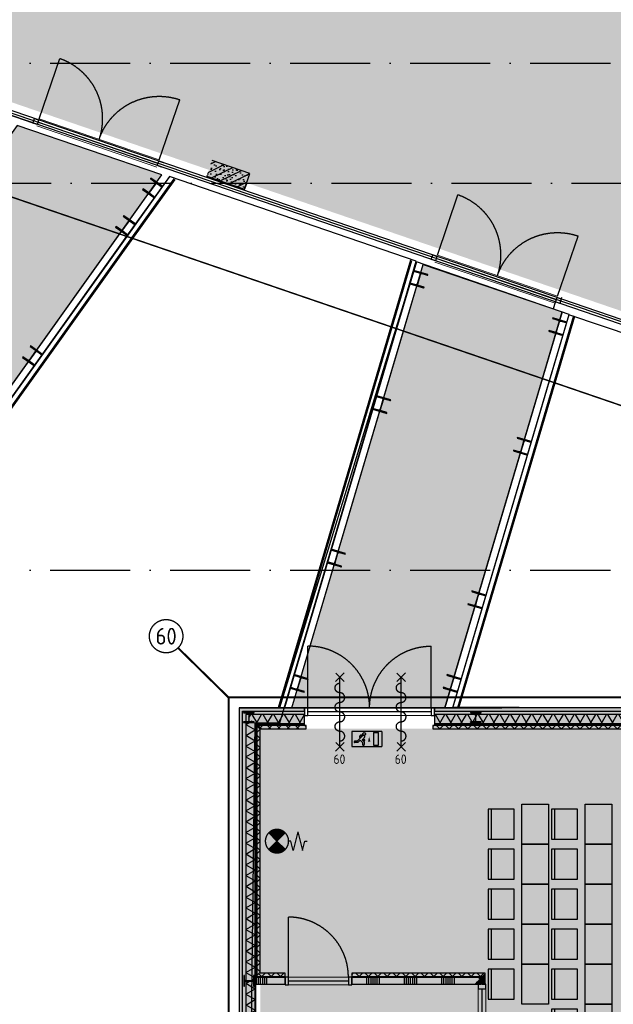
# Model space of a CAD drawing. Header units: millimetres. Extents: x 20872 to 297961, y -293704 to 213007.
# Tile 220 of 242: x 143127 to 152029, y -17230 to -2470. Entities that reach past the tile are written whole.
import ezdxf
from ezdxf.enums import TextEntityAlignment as Align
from ezdxf.xclip import XClip

# ---------------------------------------------------------------- set-up
doc = ezdxf.new("R2010")
doc.units = ezdxf.units.MM
doc.header["$LTSCALE"] = 100
doc.header["$XCLIPFRAME"] = 2
doc.linetypes.add('ACAD_ISO10W100', pattern=[18, 12, -3, 0, -3])
doc.layers.get('Defpoints').update_dxf_attribs({"color": 181})
doc.layers.add('000vluchtwegen', color=7, linetype='Continuous', true_color=0xd1edc9)
for name, color, linetype in [('A--L$7--_stramien', 1, 'Continuous'), ('A--L20--_bovenbouw', 3, 'Continuous'), ('A--L28--_hoofddraagkonstrukties', 8, 'Continuous'), ('A--L30--_afbouw', 7, 'Continuous'), ('A--L65--_beveiligingsinstallaties', 8, 'Continuous'), ('A--T$1A-afwerking', 8, 'Continuous'), ('A--T$7--_stramien', 7, 'Continuous'), ('HATCH', 8, 'Continuous'), ('plattegrondkleuren', 7, 'Continuous'), ('WIDE', 8, 'Continuous'), ('XREFS', 9, 'Continuous')]:
    doc.layers.add(name, color=color, linetype=linetype)
doc.styles.add('BURO maatvoering', font='isocp.shx')
doc.styles.add('BURO standaard', font='isocp.shx')

# ---------------------------------------------------------------- blocks, each defined once
blk = doc.blocks.new('*U75')
at = {"layer": 'HATCH'}
h = blk.add_hatch(dxfattribs=at)
h.set_pattern_fill('ANSI32', color=256, scale=0.5, style=0)
h.set_pattern_definition([(45, (0, -105), (-3.3676, 3.3676), []), (45, (2.245, -105), (-3.3676, 3.3676), [])])
edge = h.paths.add_edge_path()
edge.add_line((110, -210), (110, -199))
edge.add_line((110, -199), (21.5, -199))
edge.add_arc((21.5, -181), 18, 180, 270, ccw=False)
edge.add_line((3.5, -181), (3.5, -29))
edge.add_arc((21.5, -29), 18, 90, 180, ccw=False)
edge.add_line((21.5, -11), (110, -11))
edge.add_line((110, -11), (110, 0))
edge.add_line((110, 0), (-110, 0))
edge.add_line((-110, 0), (-110, -11))
edge.add_line((-110, -11), (-21.5, -11))
edge.add_arc((-21.5, -29), 18, 0, 90, ccw=False)
edge.add_line((-3.5, -29), (-3.5, -181))
edge.add_arc((-21.5, -181), 18, -90, 0, ccw=False)
edge.add_line((-21.5, -199), (-110, -199))
edge.add_line((-110, -199), (-110, -210))
edge.add_line((-110, -210), (110, -210))
at = {"color": 0, "linetype": 'ByBlock'}
blk.add_lwpolyline([(110, -210), (110, -199), (21.5, -199, -0.4142136), (3.5, -181), (3.5, -29, -0.4142136), (21.5, -11), (110, -11), (110, 0), (-110, 0), (-110, -11), (-21.5, -11, -0.4142136), (-3.5, -29), (-3.5, -181, -0.4142136), (-21.5, -199), (-110, -199), (-110, -210)], format="xyb", close=True, dxfattribs=at)
blk = doc.blocks.new('*U541')
at = {"layer": 'WIDE'}
blk.add_blockref('*U75', (0, 0), dxfattribs=at)
blk = doc.blocks.new('BURO_onderaanzicht')
at = {"color": 7}
blk.add_line((-432, 0), (432, 0), dxfattribs=at)
blk = doc.blocks.new('stramienlijnen_1')
at = {"layer": 'A--L$7--_stramien', "color": 1, "linetype": 'ACAD_ISO10W100', "lineweight": -3}
for p, q in [((138184.5, 22800), (169405.3, 22800)), ((130759.5, 21000), (164959.5, 21000)), ((138184.5, 15200), (169405.3, 15200))]:
    blk.add_line(p, q, dxfattribs=at)
blk = doc.blocks.new('1e verdieping bestaand leeg')
at = {"layer": 'A--L20--_bovenbouw', "linetype": 'Continuous', "lineweight": -3}
blk.add_hatch(color=60, dxfattribs=at).paths.add_polyline_path([(145933, 21103), (146500, 20909), (146581, 21146), (146014, 21340)], flags=0)
h = blk.add_hatch(dxfattribs=at)
h.set_pattern_fill('PREFB', color=1, scale=5, angle=-18.8852, style=0)
h.set_pattern_definition([(26.115, (145932.76, 21103.42), (-42.256, 86.2), []), (358.115, (145932.76, 21103.42), (50.2374, 67.184), [0, -81.6, -46.2, 0, -67.2]), (29.115, (145932.76, 21103.42), (8.849, 82.763), [0, -80.8, 0, -82.4, 0, -66.4]), (52.115, (145932.76, 21103.42), (-23.561, 79.15), [0, -80, 0, -480, -65.8])])
h.paths.add_polyline_path([(145933, 21103), (146500, 20909), (146581, 21146), (146014, 21340)], flags=0)
at = {"color": 9}
for p, q in [((137201, 9851), (145261, 21122)), ((147211, 13135), (149180, 19781)), ((149505, 13135), (151263, 19068))]:
    blk.add_line(p, q, dxfattribs=at)
at = {"color": 1}
for p, q in [((137263, 9747), (145370, 21085)), ((145439, 21062), (137302, 9681)), ((137313, 9662), (145459, 21055)), ((148990, 19846), (147003, 13135)), ((147024, 13135), (149009, 19839)), ((149077, 19821), (147097, 13135)), ((149621, 13135), (151367, 19029)), ((149714, 13135), (151453, 19004))]:
    blk.add_line(p, q, dxfattribs=at)
at = {"layer": '000vluchtwegen'}
blk.add_line((151434, 19009), (149694, 13135), dxfattribs=at)
blk.add_lwpolyline([(147024, 13135), (149621, 13135), (151367, 19029), (149077, 19821)], close=True, dxfattribs=at)
at = {"layer": 'A--L20--_bovenbouw', "color": 3, "linetype": 'Continuous', "lineweight": -3}
for p, q in [((146581, 21146), (146014, 21340)), ((146500, 20909), (146581, 21146)), ((145933, 21103), (146500, 20909))]:
    blk.add_line(p, q, dxfattribs=at)
at = {"layer": 'A--L20--_bovenbouw', "color": 2, "linetype": 'Continuous', "lineweight": -3}
for p, q in [((146533, 21004), (146500, 20909)), ((151160, 19210), (151127, 19115))]:
    blk.add_line(p, q, dxfattribs=at)
at = {"layer": 'A--L20--_bovenbouw', "color": 1, "linetype": 'Continuous', "lineweight": -3}
blk.add_line((151255, 19283), (151233, 19216), dxfattribs=at)
at = {"layer": 'A--L30--_afbouw', "color": 1, "linetype": 'Continuous', "lineweight": 18}
for p, q in [((143326, 21900), (142491, 22186)), ((143349, 21966), (142514, 22252)), ((145183, 21241), (143383, 21857)), ((145220, 21349), (143420, 21965)), ((151156, 19198), (149355, 19814)), ((151193, 19306), (149392, 19922))]:
    blk.add_line(p, q, dxfattribs=at)
at = {"layer": 'A--L30--_afbouw', "color": 1, "linetype": 'Continuous', "lineweight": -3}
blk.add_line((143338, 21933), (142502, 22219), dxfattribs=at)
at = {"layer": 'A--L30--_afbouw', "color": 2, "linetype": 'Continuous', "lineweight": -3}
for p, q in [((143326, 21900), (143349, 21966)), ((143326, 21900), (143349, 21966)), ((143390, 21878), (143326, 21900)), ((143390, 21878), (143326, 21900)), ((143349, 21966), (143413, 21944)), ((143349, 21966), (143413, 21944)), ((143413, 21944), (143390, 21878)), ((143413, 21944), (143390, 21878)), ((145190, 21262), (145213, 21328)), ((145254, 21241), (145190, 21262)), ((145213, 21328), (145277, 21307)), ((149299, 19857), (149322, 19923)), ((149299, 19857), (149322, 19923)), ((149362, 19835), (149299, 19857)), ((149362, 19835), (149299, 19857)), ((149322, 19923), (149385, 19901)), ((149322, 19923), (149385, 19901)), ((149385, 19901), (149362, 19835)), ((149385, 19901), (149362, 19835)), ((151163, 19219), (151186, 19285)), ((151226, 19197), (151163, 19219)), ((151186, 19285), (151249, 19264)), ((151249, 19264), (151226, 19197))]:
    blk.add_line(p, q, dxfattribs=at)
at = {"layer": 'A--L30--_afbouw', "color": 1, "linetype": 'Continuous', "lineweight": -3}
for points in [[(143420, 21965), (143728, 22866)], [(145220, 21349), (145528, 22250)], [(149392, 19922), (149700, 20822)], [(151193, 19306), (151501, 20206)]]:
    blk.add_lwpolyline(points, dxfattribs=at)
for centre in [(143420, 21965), (149392, 19922)]:
    blk.add_arc(centre, 952, 341.1142, 71.1142, dxfattribs=at)
at = {"layer": 'A--L30--_afbouw', "color": 1, "linetype": 'Continuous', "lineweight": -3, "extrusion": (0, 0, -1)}
for centre in [(-145220, 21349), (-151193, 19306)]:
    blk.add_arc(centre, 952, 18.8858, 108.8858, dxfattribs=at)
at = {"layer": 'A--T$1A-afwerking'}
blk.add_lwpolyline([(34528, 60913), (51335, 70864), (79685, 22985), (79832, 22901), (129485, 22901), (135915, 12040), (142978, 21914), (130697, 26120), (130675, 97040), (165047, 97015), (165047, 14419), (151364, 19026), (149622, 13150), (163567, 13081), (163475, 1501), (146518, 1360), (146659, 12909), (147031, 12909), (149075, 19828), (145372, 21100), (137265, 9763), (142974, 21), (142974, -73), (70633, -64)], close=True, dxfattribs=at)
at = {"layer": 'A--L28--_hoofddraagkonstrukties'}
for p, rotation in [((145183, 21012), 324.4391029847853), ((144778, 20447), 324.4391029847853), ((149144, 19661), 343.5025764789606), ((151228, 18949), 343.5025764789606)]:
    blk.add_blockref('*U541', p, dxfattribs=dict(at, rotation=rotation))
at = {"layer": 'A--L30--_afbouw', "color": 1, "linetype": 'Continuous', "lineweight": -3, "extrusion": (-1.29654e-16, 2.98479e-16, -1), "xscale": 2.202572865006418, "zscale": -1, "rotation": 18.88575742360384}
for p in [(-144301, 21603), (-150274, 19560)]:
    blk.add_blockref('BURO_onderaanzicht', p, dxfattribs=at)
at = {"layer": 'A--T$7--_stramien'}
blk.add_blockref('stramienlijnen_1', (0, 0), dxfattribs=at)
blk = doc.blocks.new('*U72')
at = {"layer": 'HATCH'}
h = blk.add_hatch(dxfattribs=at)
h.set_pattern_fill('ANSI32', color=256, scale=0.5, style=0)
h.set_pattern_definition([(45, (0, -76), (-3.3676, 3.3676), []), (45, (2.245, -76), (-3.3676, 3.3676), [])])
edge = h.paths.add_edge_path()
edge.add_line((80, -152), (80, -143))
edge.add_line((80, -143), (18, -143))
edge.add_arc((18, -128), 15, 180, 270, ccw=False)
edge.add_line((3, -128), (3, -24))
edge.add_arc((18, -24), 15, 90, 180, ccw=False)
edge.add_line((18, -9), (80, -9))
edge.add_line((80, -9), (80, 0))
edge.add_line((80, 0), (-80, 0))
edge.add_line((-80, 0), (-80, -9))
edge.add_line((-80, -9), (-18, -9))
edge.add_arc((-18, -24), 15, 0, 90, ccw=False)
edge.add_line((-3, -24), (-3, -128))
edge.add_arc((-18, -128), 15, -90, 0, ccw=False)
edge.add_line((-18, -143), (-80, -143))
edge.add_line((-80, -143), (-80, -152))
edge.add_line((-80, -152), (80, -152))
at = {"color": 0, "linetype": 'ByBlock'}
blk.add_lwpolyline([(80, -152), (80, -143), (18, -143, -0.414214), (3, -128), (3, -24, -0.414214), (18, -9), (80, -9), (80, 0), (-80, 0), (-80, -9), (-18, -9, -0.414214), (-3, -24), (-3, -128, -0.414214), (-18, -143), (-80, -143), (-80, -152)], format="xyb", close=True, dxfattribs=at)
blk = doc.blocks.new('*U542')
at = {"layer": 'WIDE'}
blk.add_blockref('*U72', (0, 0), dxfattribs=at)
blk = doc.blocks.new('collegebank')
at = {"color": 9}
for points in [[(-512, -75), (-904, -75), (-904, -525), (-512, -525)], [(-854, -75), (-904, -75), (-904, -525), (-854, -525)], [(-400, 0), (0, 0), (0, -600), (-400, -600)]]:
    blk.add_lwpolyline(points, close=True, dxfattribs=at)
blk = doc.blocks.new('65_60min_zelfsl_brandw_01_P03_BV')
at = {"color": 1, "lineweight": -2}
blk.add_line((0, -521), (0, 521), dxfattribs=at)
at = {"color": 1, "ltscale": 2}
for points in [[(-66, 456), (66, 587)], [(63, 458), (-63, 584)], [(-65, -588), (66, -457)], [(64, -586), (-63, -459)]]:
    blk.add_lwpolyline(points, dxfattribs=at)
blk.add_lwpolyline([(0, -434, 1), (0, -289, -1), (0, -145, 1), (0, 0, -1), (0, 145, 1), (0, 289, -1), (0, 434)], format="xyb", dxfattribs=at)
at = {"color": 2, "linetype": 'ByBlock', "lineweight": -2, "style": 'BURO standaard'}
blk.add_text('60', height=140.6, dxfattribs=at).set_placement((-97, -777))
blk = doc.blocks.new('65_brandscheiding_01_P03_BV')
at = {"color": 3, "linetype": 'Continuous', "lineweight": -2}
blk.add_circle((0, 0), 2.5, dxfattribs=at)
at = {"color": 4, "linetype": 'Continuous', "lineweight": -2, "style": 'BURO maatvoering'}
blk.add_attdef('BURO_BRSCH:MIN', text='', height=2.5, dxfattribs=at).set_placement((0, 0), align=Align.MIDDLE_CENTER)
blk = doc.blocks.new('65_brandslanghas_01_P03_BV')
at = {"color": 1}
for p, q in [((-120, 120), (-88, 152)), ((-107, 107), (-45, 169)), ((-95, 95), (-15, 174)), ((31, 31), (-88, 151)), ((-82, 82), (10, 175)), ((44, 44), (-72, 160)), ((-70, 70), (32, 172)), ((-58, 58), (52, 167)), ((56, 56), (-54, 166)), ((-45, 45), (70, 160)), ((69, 69), (-34, 172)), ((-33, 33), (86, 152)), ((81, 81), (-13, 175)), ((93, 93), (12, 175)), ((106, 106), (41, 170)), ((118, 118), (81, 155)), ((0, 0), (-123, 122)), ((7, 7), (-117, 130)), ((19, 19), (-103, 141)), ((-21, 21), (101, 143)), ((-8, 8), (115, 132)), ((0, 0), (122, 122)), ((315, 140), (245, -140)), ((315, 140), (385, -140)), ((0, 0), (-123, -123)), ((-116, -133), (8, -8)), ((-52, -169), (-110, -110)), ((-103, -144), (20, -20)), ((-21, -175), (-98, -98)), ((-88, -153), (33, -33)), ((5, -176), (-85, -85)), ((28, -174), (-73, -73)), ((-71, -161), (45, -45)), ((48, -169), (-61, -61)), ((-53, -168), (58, -58)), ((66, -163), (-48, -48)), ((83, -155), (-36, -36)), ((-33, -173), (70, -70)), ((99, -146), (-24, -24)), ((113, -135), (-11, -11)), ((-11, -176), (82, -82)), ((0, 0), (122, -123)), ((14, -176), (95, -95)), ((43, -171), (107, -107)), ((84, -155), (119, -119)), ((210, 0), (175, 0)), ((245, -140), (210, 0)), ((385, -140), (420, 0)), ((420, 0), (455, 0))]:
    blk.add_line(p, q, dxfattribs=at)
at = {"color": 1, "ltscale": 2}
blk.add_lwpolyline([(-124, -125, 0.412892), (124, -125, -1.104742)], format="xyb", dxfattribs=at)
at = {"color": 1}
blk.add_arc((0, 0), 175, 314.9295, 226.2, dxfattribs=at)
blk = doc.blocks.new('65_VLUCHT_03_P03_BV')
at = {"color": 1, "linetype": 'Continuous'}
for p, q in [((225, 112), (-225, 112)), ((-225, 112), (-225, -113)), ((-64, 49), (-144, -31)), ((-102, 21), (-102, 45)), ((-97, 16), (-102, 21)), ((-49, 55), (-92, 55)), ((-86, 28), (-86, 39)), ((-74, 39), (-86, 39)), ((-86, 27), (-86, 28)), ((-35, 21), (-50, 6)), ((-32, -12), (-50, 6)), ((100, 95), (175, 95)), ((100, 95), (100, -95)), ((175, -95), (175, 95)), ((225, 112), (225, -113)), ((-225, -113), (225, -113)), ((-144, -31), (-176, -31)), ((-134, -55), (-176, -55)), ((-97, -18), (-134, -55)), ((-62, -53), (-97, -18)), ((-62, -5), (-69, -12)), ((-69, -12), (-38, -43)), ((-44, -23), (-62, -5)), ((-62, -53), (-62, -83)), ((-38, -43), (-38, -83)), ((100, -95), (175, -95))]:
    blk.add_line(p, q, dxfattribs=at)
blk.add_lwpolyline([(37, 37, 0, 35, 0), (37, -38, 35, 35, 0)], format="xyseb", dxfattribs=at)
blk.add_circle((-38, 75), 20, dxfattribs=at)
for centre, radius, start, end in [((-92, 45), 10, 90, 180), ((-49, 35), 20, 315, 135), ((-176, -43), 12, 90, 270), ((-50, -83), 12, 180, 0), ((-38, -18), 8, 225, 45)]:
    blk.add_arc(centre, radius, start, end, dxfattribs=at)
blk = doc.blocks.new('2016-01-28 101 1e verdieping bestaand')
at = {"layer": 'A--L20--_bovenbouw', "linetype": 'Continuous', "lineweight": -3}
h = blk.add_hatch(dxfattribs=at)
h.set_pattern_fill('GENERAL_DIAMONDS', color=1, scale=560, angle=161.1142, style=0, pattern_type=2)
h.set_pattern_definition([(221.11424, (164884.484, 14620.07), (46.02938, -52.738), []), (281.11424, (164884.484, 14620.07), (68.68713, 13.49361), [])])
h.paths.add_polyline_path([(151255, 19283), (151233, 19216), (164954, 14522), (164884, 14620)], flags=0)
h.paths.add_polyline_path([(145283, 21326), (145260, 21259), (148407, 20183), (148429, 20249)], flags=0)
h.paths.add_polyline_path([(130835, 26268), (130765, 26218), (142434, 22226), (142457, 22293)], flags=0)
for points in [[(145158, 21158), (148428, 20039), (148461, 20134), (145190, 21253)], [(151127, 19115), (165000, 14369), (165032, 14464), (151160, 19210)], [(151255, 19283), (151233, 19216), (164954, 14522), (164884, 14620)], [(146667, 1495), (146667, 12885), (146417, 13135), (146417, 1245)], [(147400, 12885), (147400, 13135), (146417, 13135), (146667, 12885)], [(160254, 12885), (160254, 13135), (149350, 13135), (149350, 12885)], [(146736, 9155), (146736, 12820), (146686, 12870), (146686, 9105)], [(146736, 12820), (147425, 12820), (147425, 12870), (146686, 12870)], [(160279, 12870), (149325, 12870), (149325, 12820), (160279, 12820)], [(147107, 9155), (146736, 9155), (146686, 9105), (147107, 9105)], [(150107, 9155), (148107, 9155), (148107, 9105), (150057, 9105)], [(150107, 8990), (150107, 9155), (150057, 9105), (150057, 8990)], [(147107, 8990), (147107, 9090), (146646, 9090), (146646, 8990)], [(149942, 8990), (150042, 9090), (148107, 9090), (148107, 8990)], [(149942, 8990), (150042, 8990), (150042, 9090)]]:
    blk.add_hatch(color=60, dxfattribs=at).paths.add_polyline_path(points, flags=0)
h = blk.add_hatch(dxfattribs=at)
h.set_pattern_fill('GENERAL_DIAMONDS', color=1, scale=1120, angle=90, style=0, pattern_type=2)
h.set_pattern_definition([(150, (146657.6, 1270), (-70, -121.2436), []), (210, (146657.6, 1270), (70, -121.2436), [])])
h.paths.add_polyline_path([(146658, 1486), (146658, 12894), (146517, 13035), (146517, 1345)], flags=0)
h = blk.add_hatch(dxfattribs=at)
h.set_pattern_fill('GENERAL_DIAMONDS', color=1, scale=1120, style=0, pattern_type=2)
h.set_pattern_definition([(60, (146441.6, 12893.96), (-121.2436, 70), []), (120, (146441.6, 12893.96), (-121.2436, -70), [])])
h.paths.add_polyline_path([(147400, 12894), (147400, 13035), (146517, 13035), (146658, 12894)], flags=0)
h.paths.add_polyline_path([(160254, 12894), (160254, 13035), (149350, 13035), (149350, 12894)], flags=0)
h.paths.add_polyline_path([(163473, 12894), (163614, 13035), (162204, 13035), (162204, 12894)], flags=0)
h = blk.add_hatch(dxfattribs=at)
h.set_pattern_fill('_U', color=1, scale=70, angle=180, style=0, pattern_type=0)
h.set_pattern_definition([(180, (146666.594, 1269.995), (-4e-15, -70), [])])
h.paths.add_polyline_path([(146667, 1495), (146667, 12885), (146658, 12894), (146658, 1486)], flags=0)
h = blk.add_hatch(dxfattribs=at)
h.set_pattern_fill('_U', color=1, scale=70, angle=90, style=0, pattern_type=0)
h.set_pattern_definition([(90, (146441.594, 12884.96), (-70, 4e-15), [])])
h.paths.add_polyline_path([(147400, 12885), (147400, 12894), (146658, 12894), (146667, 12885)], flags=0)
h.paths.add_polyline_path([(160254, 12885), (160254, 12894), (149350, 12894), (149350, 12885)], flags=0)
h.paths.add_polyline_path([(163464, 12885), (163473, 12894), (162204, 12894), (162204, 12885)], flags=0)
h = blk.add_hatch(dxfattribs=at)
h.set_pattern_fill('_U', color=1, scale=99, angle=135.0003, style=0, double=1, pattern_type=0)
h.set_pattern_definition([(135.0003, (146735.53, 9154.98), (-70.0032, -70.004), []), (225.0003, (146735.53, 9154.98), (70.004, -70.0032), [])])
h.paths.add_polyline_path([(146736, 9155), (146736, 12820), (146686, 12870), (146686, 9105)], flags=0)
h = blk.add_hatch(dxfattribs=at)
h.set_pattern_fill('_U', color=1, scale=99, angle=45, style=0, double=1, pattern_type=0)
h.set_pattern_definition([(45, (146735.51, 12819.98), (-70.004, 70.004), []), (135, (146735.51, 12819.98), (-70.004, -70.004), [])])
h.paths.add_polyline_path([(146736, 12820), (147425, 12820), (147425, 12870), (146686, 12870)], flags=0)
h = blk.add_hatch(dxfattribs=at)
h.set_pattern_fill('_U', color=1, scale=99, angle=225, style=0, double=1, pattern_type=0)
h.set_pattern_definition([(225, (160278.51, 12869.99), (70.0036, -70.0036), []), (315, (160278.51, 12869.99), (70.0036, 70.0036), [])])
h.paths.add_polyline_path([(160279, 12870), (149325, 12870), (149325, 12820), (160279, 12820)], flags=0)
h = blk.add_hatch(dxfattribs=at)
h.set_pattern_fill('_U', color=1, scale=99, angle=225, style=0, double=1, pattern_type=0)
h.set_pattern_definition([(225, (147106.94, 9154.98), (70.004, -70.004), []), (315, (147106.94, 9154.98), (70.004, 70.004), [])])
h.paths.add_polyline_path([(147107, 9155), (146736, 9155), (146686, 9105), (147107, 9105)], flags=0)
h = blk.add_hatch(dxfattribs=at)
h.set_pattern_fill('_U', color=1, scale=99, angle=225, style=0, double=1, pattern_type=0)
h.set_pattern_definition([(225, (150106.91, 9154.98), (70.0036, -70.0036), []), (315, (150106.91, 9154.98), (70.0036, 70.0036), [])])
h.paths.add_polyline_path([(150107, 9155), (148107, 9155), (148107, 9105), (150057, 9105)], flags=0)
h = blk.add_hatch(dxfattribs=at)
h.set_pattern_fill('_U', color=1, scale=99, angle=135.0003, style=0, double=1, pattern_type=0)
h.set_pattern_definition([(135, (150106.91, 8990), (-70.003, -70.004), []), (225, (150106.91, 8990), (70.004, -70.003), [])])
h.paths.add_polyline_path([(150107, 8990), (150107, 9155), (150057, 9105), (150057, 8990)], flags=0)
h = blk.add_hatch(dxfattribs=at)
h.set_pattern_fill('SWAND', color=1, scale=5, style=0)
h.set_pattern_definition([(90, (146645.53, 8989.97), (-562.5, 3e-14), []), (90, (146676.8, 8989.97), (-562.5, 3e-14), []), (90, (146708.03, 8989.97), (-562.5, 3e-14), []), (90, (146739.3, 8989.97), (-562.5, 3e-14), []), (90, (146770.53, 8989.97), (-562.5, 3e-14), []), (90, (146801.8, 8989.97), (-562.5, 3e-14), []), (90, (146833.03, 8989.97), (-562.5, 3e-14), [])])
h.paths.add_polyline_path([(147107, 8990), (147107, 9090), (146646, 9090), (146646, 8990)], flags=0)
h.paths.add_polyline_path([(149942, 8990), (150042, 9090), (148107, 9090), (148107, 8990)], flags=0)
h = blk.add_hatch(dxfattribs=at)
h.set_pattern_fill('SWAND', color=1, scale=5, angle=-90, style=0)
h.set_pattern_definition([(360, (149941.93, 9039.97), (3e-14, 562.5), []), (360, (149941.93, 9008.7), (3e-14, 562.5), []), (360, (149941.93, 8977.47), (3e-14, 562.5), []), (360, (149941.93, 8946.2), (3e-14, 562.5), []), (360, (149941.93, 8914.97), (3e-14, 562.5), []), (360, (149941.93, 8883.7), (3e-14, 562.5), []), (360, (149941.93, 8852.47), (3e-14, 562.5), [])])
h.paths.add_polyline_path([(149942, 8990), (150042, 8990), (150042, 9090)], flags=0)
h.paths.add_polyline_path([(149942, 2660), (150042, 2660), (150042, 5390), (150042, 5390), (149942, 5290)], flags=0)
h.paths.add_polyline_path([(149942, 1495), (150042, 1495), (150042, 1660), (149942, 1660)], flags=0)
at = {"color": 9}
for p, q in [((137201, 9851), (145261, 21122)), ((147211, 13135), (149180, 19781)), ((149505, 13135), (151263, 19068))]:
    blk.add_line(p, q, dxfattribs=at)
at = {"color": 1}
for p, q in [((137263, 9747), (145370, 21085)), ((145439, 21062), (137302, 9681)), ((137313, 9662), (145459, 21055)), ((148990, 19846), (147003, 13135)), ((147024, 13135), (149009, 19839)), ((149077, 19821), (147097, 13135)), ((149621, 13135), (151367, 19029)), ((149714, 13135), (151453, 19004))]:
    blk.add_line(p, q, dxfattribs=at)
blk.add_line((146417, 13135), (150358, 13135))
for points in [[(152613, 18924), (146533, 21004)], [(152623, 18952), (146543, 21032)]]:
    blk.add_lwpolyline(points)
at = {"layer": '000vluchtwegen'}
blk.add_line((151434, 19009), (149694, 13135), dxfattribs=at)
blk.add_lwpolyline([(149807, 56547), (149809, 39450), (150977, 39447), (150977, 37150), (149809, 37150), (149809, 28150), (153409, 28200), (153367, 18662), (151288, 19377), (151127, 19115), (148437, 20035), (148437, 20352), (142357, 22405), (142356, 93622)], dxfattribs=at)
blk.add_lwpolyline([(147024, 13135), (149621, 13135), (151367, 19029), (149077, 19821)], close=True, dxfattribs=at)
at = {"layer": 'A--L20--_bovenbouw', "color": 2, "linetype": 'Continuous', "lineweight": -3}
for p, q in [((145158, 21158), (148428, 20039)), ((165032, 14464), (151160, 19210)), ((151127, 19115), (165000, 14369)), ((146417, 13135), (146417, 1245)), ((147400, 13135), (146417, 13135)), ((146467, 1295), (146467, 13085)), ((146467, 13085), (147400, 13085)), ((147400, 13085), (147400, 13135)), ((160254, 13135), (149350, 13135)), ((149350, 13135), (149350, 13085)), ((149350, 13085), (160254, 13085)), ((146658, 12894), (146658, 1486)), ((147400, 12894), (146658, 12894)), ((146667, 1495), (146667, 12885)), ((146667, 12885), (147400, 12885)), ((146686, 12870), (146686, 9105)), ((147425, 12870), (146686, 12870)), ((147400, 12885), (147400, 12894)), ((147425, 12820), (147425, 12870)), ((160279, 12870), (149325, 12870)), ((149325, 12870), (149325, 12820)), ((160254, 12894), (149350, 12894)), ((149350, 12894), (149350, 12885)), ((149350, 12885), (160254, 12885)), ((146736, 9155), (146736, 12820)), ((146736, 12820), (147425, 12820)), ((149325, 12820), (160279, 12820)), ((147107, 9155), (146736, 9155)), ((147107, 9105), (147107, 9155)), ((150107, 9155), (148107, 9155)), ((148107, 9155), (148107, 9105)), ((150107, 8990), (150107, 9155)), ((147107, 9090), (146646, 9090)), ((146646, 9090), (146646, 8990)), ((146686, 9105), (147107, 9105)), ((147107, 8990), (147107, 9090)), ((148107, 9105), (150057, 9105)), ((150042, 9090), (148107, 9090)), ((148107, 9090), (148107, 8990)), ((150042, 8990), (150042, 9090)), ((150057, 9105), (150057, 8990)), ((146646, 8990), (147107, 8990)), ((148107, 8990), (149942, 8990)), ((149942, 8990), (150042, 8990)), ((150057, 8990), (150107, 8990))]:
    blk.add_line(p, q, dxfattribs=at)
at = {"layer": 'A--L20--_bovenbouw', "color": 1, "linetype": 'Continuous', "lineweight": -3}
for p, q in [((151233, 19216), (164954, 14522)), ((164884, 14620), (151255, 19283)), ((146517, 13035), (146517, 1345)), ((147400, 13035), (146517, 13035)), ((147400, 12894), (147400, 13035)), ((160254, 13035), (149350, 13035)), ((149350, 13035), (149350, 12894)), ((146658, 1486), (146658, 12894)), ((146658, 12894), (147400, 12894)), ((149350, 12894), (160254, 12894))]:
    blk.add_line(p, q, dxfattribs=at)
at = {"layer": 'A--L30--_afbouw', "color": 2, "linetype": 'Continuous', "lineweight": -3}
for p, q in [((147450, 13134), (147400, 13134)), ((147400, 13134), (147400, 13020)), ((147400, 13020), (147450, 13020)), ((147450, 13020), (147450, 13134)), ((149350, 13134), (149300, 13134)), ((149300, 13134), (149300, 13020)), ((149300, 13020), (149350, 13020)), ((149350, 13020), (149350, 13134)), ((147157, 9097), (147107, 9097)), ((147107, 9097), (147107, 8983)), ((147157, 8983), (147157, 9097)), ((148107, 9097), (148057, 9097)), ((148057, 9097), (148057, 8983)), ((148107, 8983), (148107, 9097)), ((147107, 8983), (147157, 8983)), ((148057, 8983), (148107, 8983)), ((150002, 8990), (150002, 8923)), ((150116, 8990), (150002, 8990)), ((150002, 8923), (150116, 8923)), ((150116, 8923), (150116, 8990))]:
    blk.add_line(p, q, dxfattribs=at)
at = {"layer": 'A--L30--_afbouw', "color": 1, "linetype": 'Continuous', "lineweight": 18}
for p, q in [((147450, 13134), (149300, 13134)), ((147450, 13020), (149300, 13020)), ((147157, 9097), (148057, 9097)), ((147157, 8983), (148057, 8983)), ((150002, 8923), (150002, 5457)), ((150116, 8923), (150116, 5457))]:
    blk.add_line(p, q, dxfattribs=at)
at = {"layer": 'A--L30--_afbouw', "color": 1, "linetype": 'Continuous', "lineweight": -3}
for p, q in [((147157, 9097), (147157, 9997)), ((150059, 8923), (150059, 5457))]:
    blk.add_line(p, q, dxfattribs=at)
for points in [[(147450, 13134), (147450, 14059)], [(149300, 13134), (149300, 14059)]]:
    blk.add_lwpolyline(points, dxfattribs=at)
for centre, radius in [((147450, 13134), 925), ((147157, 9097), 900)]:
    blk.add_arc(centre, radius, 0, 90, dxfattribs=at)
at = {"layer": 'A--L30--_afbouw', "color": 1, "linetype": 'Continuous', "lineweight": -3, "extrusion": (0, 0, -1)}
blk.add_arc((-149300, 13134), 925, 0, 90, dxfattribs=at)
at = {"layer": 'A--L65--_beveiligingsinstallaties', "color": 3, "linetype": 'ACAD_ISO10W100', "ltscale": 0.3}
blk.add_line((128705, 27487), (166594, 14526), dxfattribs=at)
at = {"layer": 'A--L65--_beveiligingsinstallaties', "color": 1, "linetype": 'ACAD_ISO10W100', "ltscale": 0.3, "true_color": 0xf50004, "const_width": 30}
for points in [[(128705, 27487), (166594, 14526)], [(146260, 13289), (145502, 14033)]]:
    blk.add_lwpolyline(points, dxfattribs=at)
blk.add_lwpolyline([(146260, 13289), (163844, 13289), (163844, 1108), (146260, 1108)], close=True, dxfattribs=at)
at = {"layer": 'A--T$1A-afwerking'}
blk.add_lwpolyline([(34528, 60913), (51335, 70864), (79685, 22985), (79832, 22901), (129485, 22901), (135915, 12040), (142978, 21914), (130697, 26120), (130675, 97040), (165047, 97015), (165047, 14419), (151364, 19026), (149622, 13150), (163567, 13081), (163475, 1501), (146518, 1360), (146659, 12909), (147031, 12909), (149075, 19828), (145372, 21100), (137265, 9763), (142974, 21), (142974, -73), (70633, -64)], close=True, dxfattribs=at)
for p in [(151057, 11690), (152007, 11690), (151057, 11090), (152007, 11090), (151057, 10490), (152007, 10490), (151057, 9890), (152007, 9890), (151057, 9290), (152007, 9290), (152007, 8690)]:
    blk.add_blockref('collegebank', p)
at = {"layer": 'A--L$7--_stramien'}
blk.add_blockref('stramienlijnen_1', (0, 0), dxfattribs=at)
at = {"layer": 'A--L28--_hoofddraagkonstrukties'}
for name, p, rotation in [('*U541', (144778, 20447), 324.4391029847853), ('*U541', (143382, 18495), 324.4391029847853), ('*U541', (148587, 17781), 343.5025764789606), ('*U541', (150697, 17156), 343.5025764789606), ('*U541', (147906, 15480), 343.5025764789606), ('*U541', (150015, 14855), 343.5025764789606), ('*U541', (147348, 13601), 343.5025764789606), ('*U541', (149643, 13601), 343.5025764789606), ('*U542', (146642, 9040), 270)]:
    blk.add_blockref(name, p, dxfattribs=dict(at, rotation=rotation))
for p in [(146566, 13066), (149966, 13066)]:
    blk.add_blockref('*U542', p, dxfattribs=at)
at = {"layer": 'A--L30--_afbouw', "color": 1, "linetype": 'Continuous', "lineweight": -3}
for p, xscale in [((148375, 13077), 2.141211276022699), ((147607, 9040), 1.041641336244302)]:
    blk.add_blockref('BURO_onderaanzicht', p, dxfattribs=dict(at, xscale=xscale))
at = {"layer": 'A--L65--_beveiligingsinstallaties', "color": 8, "linetype": 'Continuous', "lineweight": -3, "xscale": 100, "yscale": 100, "zscale": 100}
blk.add_blockref('65_brandscheiding_01_P03_BV', (145324, 14208), dxfattribs=at).add_auto_attribs({'BURO_BRSCH:MIN': '60'})
at = {"layer": 'A--L65--_beveiligingsinstallaties', "color": 8, "linetype": 'Continuous', "lineweight": -3}
for name, p, rotation in [('65_60min_zelfsl_brandw_01_P03_BV', (147930, 13071), 0.01560145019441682), ('65_60min_zelfsl_brandw_01_P03_BV', (148849, 13071), 0.01560145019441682), ('65_VLUCHT_03_P03_BV', (148332, 12667), 359.9995300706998)]:
    blk.add_blockref(name, p, dxfattribs=dict(at, rotation=rotation))
blk.add_blockref('65_brandslanghas_01_P03_BV', (146986, 11136), dxfattribs=at)

msp = doc.modelspace()

# ---------------------------------------------------------------- hatches: boundary and pattern name
at = {"layer": 'plattegrondkleuren', "true_color": 0xcddee4}
h = msp.add_hatch(color=254, dxfattribs=at)
h.dxf.hatch_style = 1
h.paths.add_polyline_path([(140810, 67030), (142008, 67030), (142008, 66730), (142258, 66730), (142307, 66730), (142308, 67705), (144387, 67705), (152110, 67705), (152110, 67030), (153683, 67030), (153683, -4570), (153408, -4570), (153408, -7110), (152661, -6855), (152612, -6996), (146532, -4916), (146580, -4774), (146013, -4580), (145964, -4721), (140817, -2959), (140817, 530), (142358, 530), (142358, 5530), (142033, 5530), (142033, 16736), (140810, 16736), (140810, 31036), (142033, 31036), (142033, 31540), (142033, 52730), (140810, 52730)])
h.paths.add_polyline_path([(144108, 2280), (147408, 2280), (147408, 15310), (144108, 15310)], flags=16)
h.paths.add_polyline_path([(144108, 31030), (147408, 31030), (147408, 52730), (144108, 52730)], flags=16)
h.paths.add_polyline_path([(149909, 52630), (153683, 52630), (153683, 49014), (149909, 49014)], flags=16)
h.paths.add_polyline_path([(149909, 31130), (153683, 31130), (153683, 34745), (149909, 34745)], flags=16)
h.paths.add_polyline_path([(149909, 16630), (153683, 16630), (153683, 13014), (149909, 13014)], flags=16)
h = msp.add_hatch(color=254, dxfattribs=at)
h.dxf.hatch_style = 1
h.paths.add_polyline_path([(143087, -4055), (135975, -14000), (137200, -16069), (145260, -4798)])
h = msp.add_hatch(color=254, dxfattribs=at)
h.dxf.hatch_style = 1
h.paths.add_polyline_path([(149179, -6139), (151262, -6852), (149504, -12785), (147210, -12785)])
at = {"layer": 'plattegrondkleuren', "true_color": 0xd28751}
h = msp.add_hatch(color=23, dxfattribs=at)
h.dxf.hatch_style = 1
h.paths.add_polyline_path([(146735, -13100), (163395, -13100), (163395, -24360), (146735, -24360)])

# ---------------------------------------------------------------- linework, layer by layer
at = {"color": 1}
for points in [[(152510, -7088), (142513, -3668)], [(152487, -7154), (142490, -3734)], [(152499, -7121), (142501, -3701)]]:
    msp.add_lwpolyline(points, dxfattribs=at)
at = {"layer": 'Defpoints'}
for points in [[(116766, 56343), (116766, 89763), (179860, 89763), (179860, -12477), (164491, -12477), (116766, 3849)], [(116766, 3849), (164491, -12477), (179860, -12477), (179860, -37617), (20872, -37617), (20872, 56343), (116766, 56343)], [(143087, -4055), (135975, -14000), (137200, -16069), (145260, -4798)], [(149179, -6139), (151262, -6852), (149504, -12785), (147210, -12785)]]:
    msp.add_lwpolyline(points, close=True, dxfattribs=at)

# ---------------------------------------------------------------- block references
at = {"layer": 'XREFS', "color": 32, "true_color": 0xcb7615}
ref = msp.add_blockref('1e verdieping bestaand leeg', (-1, -25920), dxfattribs=at)
XClip(ref).set_block_clipping_path([(116767.0762143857, 82263.1420219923), (116767.0762143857, 115683.1420219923), (179861.0762143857, 115683.1420219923), (179861.0762143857, 13442.9004429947), (164491.5066313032, 13442.9004429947), (116767.0762143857, 29769.3836009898)])
at = {"layer": 'XREFS', "color": 31, "true_color": 0xdec496}
ref = msp.add_blockref('2016-01-28 101 1e verdieping bestaand', (-1, -25920), dxfattribs=at)
XClip(ref).set_block_clipping_path([(116767.0762143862, 29769.3836009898), (164491.5066313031, 13442.9004429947), (179861.0762143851, 13442.9004429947), (179861.0762143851, -11696.8579780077), (20873.0762143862, -11696.8579780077), (20873.0762143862, 82263.1420219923), (116767.0762143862, 82263.1420219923)])

doc.saveas('drawing.dxf')
